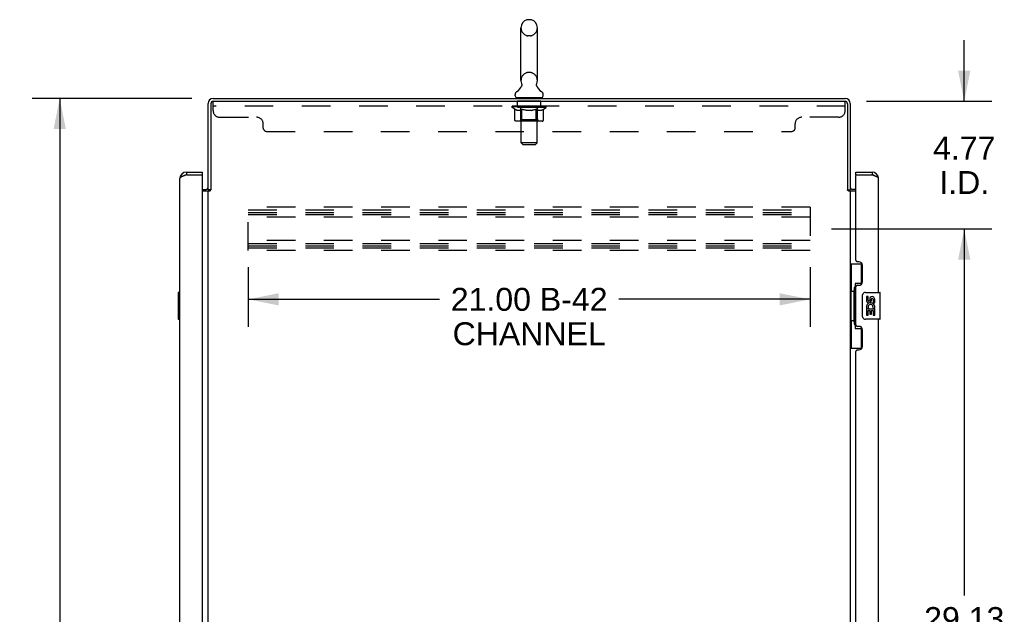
# Model space of a CAD drawing. Header units: inches. Extents: x 0 to 194, y 0 to 126.
# Tile 12 of 16: x 101 to 138, y 59 to 81. Entities that reach past the tile are written whole.
import ezdxf

# ---------------------------------------------------------------- set-up
doc = ezdxf.new("R2010")
doc.units = ezdxf.units.IN
doc.header["$LTSCALE"] = 10.686912
doc.header["$MEASUREMENT"] = 0
doc.linetypes.add('HIDDEN', pattern=[0.2, 0.1, -0.1])
doc.layers.get('0').update_dxf_attribs({"linetype": 'CONTINUOUS'})
for name, color, linetype in [('02___PRT_ALL_AXES', 7, 'CONTINUOUS'), ('DEFAULT_2', 8, 'HIDDEN'), ('DIMENSIONS', 7, 'CONTINUOUS')]:
    doc.layers.add(name, color=color, linetype=linetype)
doc.styles.get("Standard").update_dxf_attribs({"font": 'arial.ttf'})
doc.dimstyles.new('DIMSTYLE_1', dxfattribs={"dimtxt": 0.857239, "dimasz": 1.142985, "dimexe": 0.09, "dimexo": 0.07, "dimgap": 0.0375, "dimtad": 0, "dimtih": 1, "dimtoh": 1, "dimzin": 4, "dimdsep": 46, "dimtxsty": 'Standard', "dimblk": '_FILLED', "dimblk1": '_FILLED', "dimblk2": '_FILLED', "dimcen": 0.09, "dimazin": 1, "dimtfac": 1, "dimtofl": 0, "dimtmove": 0, "dimatfit": 3, "dimldrblk": '_FILLED', "dimfxl": 0, "dimtolj": 1, "dimtzin": 4, "dimarcsym": 0})

# ---------------------------------------------------------------- blocks, each defined once
blk = doc.blocks.new('_FILLED')
at = {"color": 0, "linetype": 'ByBlock'}
blk.add_solid([(0, 0), (-1, 0.2), (-1, -0.2)], dxfattribs=at)
blk = doc.blocks.new('*D1')
at = {"layer": 'DIMENSIONS', "color": 2, "linetype": 'Continuous'}
for p, q in [((109.36, 71.742), (109.36, 69.515)), ((130.36, 71.742), (130.36, 69.515)), ((109.36, 70.543), (116.504, 70.543)), ((130.36, 70.543), (123.216, 70.543))]:
    blk.add_line(p, q, dxfattribs=at)
at = {"layer": 'DIMENSIONS', "color": 2, "linetype": 'Continuous', "xscale": 1.1429852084, "yscale": 1.1429852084, "zscale": 1.1429852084, "rotation": 180}
blk.add_blockref('_FILLED', (109.36, 70.543), dxfattribs=at)
at = {"layer": 'DIMENSIONS', "color": 2, "linetype": 'Continuous', "xscale": 1.1429852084, "yscale": 1.1429852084, "zscale": 1.1429852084}
blk.add_blockref('_FILLED', (130.36, 70.543), dxfattribs=at)
at = {"layer": 'DIMENSIONS', "color": 2, "linetype": 'Continuous', "insert": (119.86, 70.972), "char_height": 0.8572, "width": 5.85408, "attachment_point": 2, "line_spacing_factor": 0.9}
blk.add_mtext('21.00 B-42\\PCHANNEL', dxfattribs=at)
blk = doc.blocks.new('*D6')
at = {"layer": 'DIMENSIONS', "color": 2, "linetype": 'Continuous'}
for p, q in [((107.249, 78.049), (101.29, 78.049)), ((102.318, 78.049), (102.318, 42.906)), ((102.318, 6.049), (102.318, 41.192)), ((107.249, 6.049), (101.29, 6.049))]:
    blk.add_line(p, q, dxfattribs=at)
at = {"layer": 'DIMENSIONS', "color": 2, "linetype": 'Continuous', "xscale": 1.1429852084, "yscale": 1.1429852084, "zscale": 1.1429852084}
for p, rotation in [((102.318, 78.049), 90), ((102.318, 6.049), 270)]:
    blk.add_blockref('_FILLED', p, dxfattribs=dict(at, rotation=rotation))
at = {"layer": 'DIMENSIONS', "color": 2, "linetype": 'Continuous', "insert": (102.318, 42.478), "char_height": 0.8572, "width": 2.99556, "attachment_point": 2, "line_spacing_factor": 0.9}
blk.add_mtext('72.00', dxfattribs=at)
blk = doc.blocks.new('*D9')
at = {"layer": 'DIMENSIONS', "color": 2, "linetype": 'Continuous'}
for p, q in [((136.119, 77.945), (136.119, 80.231)), ((132.466, 77.945), (137.147, 77.945)), ((131.16, 73.174), (137.147, 73.174)), ((136.119, 73.174), (136.119, 70.888))]:
    blk.add_line(p, q, dxfattribs=at)
at = {"layer": 'DIMENSIONS', "color": 2, "linetype": 'Continuous', "xscale": 1.1429852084, "yscale": 1.1429852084, "zscale": 1.1429852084}
for p, rotation in [((136.119, 77.945), 270), ((136.119, 73.174), 90)]:
    blk.add_blockref('_FILLED', p, dxfattribs=dict(at, rotation=rotation))
at = {"layer": 'DIMENSIONS', "color": 2, "linetype": 'Continuous', "insert": (136.119, 76.624), "char_height": 0.8572, "width": 2.32952, "attachment_point": 2, "line_spacing_factor": 0.9}
blk.add_mtext('4.77\\PI.D.', dxfattribs=at)
blk = doc.blocks.new('*D10')
at = {"layer": 'DIMENSIONS', "color": 2, "linetype": 'Continuous'}
for p, q in [((131.16, 73.174), (137.147, 73.174)), ((136.119, 73.174), (136.119, 59.469)), ((136.119, 44.049), (136.119, 56.469)), ((131.16, 44.049), (137.147, 44.049))]:
    blk.add_line(p, q, dxfattribs=at)
at = {"layer": 'DIMENSIONS', "color": 2, "linetype": 'Continuous', "xscale": 1.1429852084, "yscale": 1.1429852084, "zscale": 1.1429852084}
for p, rotation in [((136.119, 73.174), 90), ((136.119, 44.049), 270)]:
    blk.add_blockref('_FILLED', p, dxfattribs=dict(at, rotation=rotation))
at = {"layer": 'DIMENSIONS', "color": 2, "linetype": 'Continuous', "insert": (136.119, 59.04), "char_height": 0.8572, "width": 2.99556, "attachment_point": 2, "line_spacing_factor": 0.9}
blk.add_mtext('29.13\\Ptyp.', dxfattribs=at)

msp = doc.modelspace()

# ---------------------------------------------------------------- linework, layer by layer
at = {"color": 7, "linetype": 'Continuous'}
for p, q in [((119.904, 80.995), (119.816, 80.995)), ((119.554, 78.72), (119.554, 80.695)), ((120.166, 78.72), (120.166, 80.695)), ((119.569, 78.501), (119.567, 78.497)), ((119.337, 78.148), (119.337, 78.188)), ((119.36, 78.079), (119.36, 78.049)), ((120.36, 78.079), (119.36, 78.079)), ((120.36, 78.079), (120.36, 78.049)), ((120.383, 78.148), (120.383, 78.188)), ((107.049, 75.299), (107.049, 75.195)), ((107.656, 75.195), (107.636, 75.195)), ((107.656, 75.195), (107.656, 75.299)), ((132.064, 75.195), (132.064, 75.299)), ((132.084, 75.195), (132.064, 75.195)), ((132.672, 75.299), (132.672, 75.195)), ((107.964, 74.632), (107.86, 74.632)), ((131.756, 74.632), (131.86, 74.632)), ((131.86, 71.874), (132.301, 71.874)), ((131.899, 71.874), (131.899, 70.849)), ((132.264, 71.874), (132.264, 71.094)), ((132.037, 71.139), (132.037, 69.459)), ((132.264, 71.139), (132.037, 71.139)), ((106.742, 70.784), (106.742, 69.814)), ((106.802, 70.799), (106.757, 70.799)), ((106.789, 70.699), (106.789, 69.899)), ((131.878, 70.849), (131.878, 69.749)), ((131.878, 70.849), (132, 70.849)), ((132, 70.88), (132, 70.9)), ((132, 69.749), (132, 70.849)), ((132.323, 69.899), (132.323, 70.699)), ((132.423, 70.799), (132.963, 70.799)), ((132.978, 69.814), (132.978, 70.784)), ((106.757, 69.799), (106.802, 69.799)), ((131.878, 69.749), (132, 69.749)), ((131.899, 69.749), (131.899, 68.724)), ((132, 69.699), (132, 69.719)), ((132.963, 69.799), (132.423, 69.799)), ((132.037, 69.459), (132.264, 69.459)), ((132.264, 69.504), (132.264, 68.724)), ((131.86, 68.724), (132.301, 68.724))]:
    msp.add_line(p, q, dxfattribs=at)
at = {"color": 3, "linetype": 'Continuous'}
for p, q in [((108.049, 78.049), (131.671, 78.049)), ((107.86, 74.632), (107.86, 77.86)), ((107.964, 77.855), (107.964, 74.632)), ((108.054, 77.945), (131.666, 77.945)), ((131.756, 77.855), (131.756, 74.632)), ((131.86, 77.86), (131.86, 74.632)), ((107.049, 75.195), (107.019, 75.184)), ((107.049, 75.299), (107.656, 75.299)), ((107.049, 75.195), (107.636, 75.195)), ((107.656, 12.923), (107.656, 75.175)), ((132.064, 75.299), (132.672, 75.299)), ((132.064, 72.007), (132.064, 75.175)), ((132.084, 75.195), (132.672, 75.195)), ((106.802, 13.046), (106.802, 75.053)), ((132.918, 70.799), (132.918, 75.053)), ((107.656, 74.653), (107.775, 74.653)), ((107.656, 74.601), (107.932, 74.601)), ((107.86, 13.497), (107.86, 74.601)), ((131.771, 74.616), (131.765, 74.623)), ((131.788, 74.601), (132.064, 74.601)), ((131.86, 74.601), (131.86, 13.497)), ((132.064, 74.653), (131.945, 74.653)), ((132.184, 71.947), (132.124, 71.947)), ((132.314, 71.197), (132.314, 71.817)), ((132.124, 71.067), (132.184, 71.067)), ((132.064, 69.592), (132.064, 71.007)), ((132.918, 44.549), (132.918, 69.799)), ((132.184, 69.532), (132.124, 69.532)), ((132.314, 68.782), (132.314, 69.402)), ((132.064, 45.757), (132.064, 68.592)), ((132.124, 68.652), (132.184, 68.652))]:
    msp.add_line(p, q, dxfattribs=at)
at = {"color": 7, "linetype": 'Continuous'}
for points in [[(119.573, 78.613), (119.575, 78.609), (119.576, 78.604), (119.578, 78.599), (119.579, 78.594), (119.58, 78.589), (119.581, 78.584), (119.582, 78.579), (119.582, 78.574), (119.582, 78.569), (119.583, 78.564), (119.583, 78.559), (119.582, 78.554), (119.582, 78.549), (119.581, 78.544), (119.581, 78.539), (119.58, 78.534), (119.579, 78.529), (119.577, 78.524), (119.576, 78.52), (119.574, 78.515), (119.573, 78.51), (119.571, 78.505), (119.569, 78.501)], [(120.154, 78.497), (120.152, 78.501), (120.149, 78.505), (120.148, 78.51), (120.146, 78.515), (120.144, 78.519), (120.143, 78.524), (120.142, 78.529), (120.14, 78.534), (120.14, 78.539), (120.139, 78.544), (120.138, 78.549), (120.138, 78.554), (120.138, 78.559), (120.138, 78.564), (120.138, 78.569), (120.138, 78.574), (120.139, 78.579), (120.139, 78.584), (120.14, 78.589), (120.141, 78.594), (120.142, 78.599), (120.144, 78.604), (120.145, 78.609), (120.147, 78.613)], [(132.037, 71.115), (132.037, 71.112), (132.038, 71.108), (132.039, 71.104), (132.04, 71.1), (132.042, 71.095), (132.044, 71.09), (132.046, 71.085), (132.049, 71.079), (132.053, 71.072), (132.056, 71.065), (132.061, 71.058), (132.066, 71.05), (132.071, 71.042), (132.073, 71.038)], [(106.787, 70.735), (106.788, 70.73), (106.788, 70.724), (106.788, 70.718), (106.789, 70.712), (106.789, 70.706), (106.789, 70.699)], [(132.323, 70.699), (132.323, 70.706), (132.324, 70.712), (132.325, 70.718), (132.326, 70.724), (132.328, 70.73), (132.33, 70.735)], [(106.789, 69.899), (106.789, 69.893), (106.789, 69.887), (106.788, 69.881), (106.788, 69.875), (106.788, 69.869), (106.787, 69.863)], [(132.073, 69.56), (132.071, 69.557), (132.066, 69.548), (132.061, 69.54), (132.056, 69.533), (132.053, 69.526), (132.049, 69.52), (132.046, 69.514), (132.044, 69.508), (132.042, 69.503), (132.04, 69.498), (132.039, 69.494), (132.038, 69.49), (132.037, 69.486), (132.037, 69.483)], [(132.33, 69.863), (132.328, 69.869), (132.326, 69.875), (132.325, 69.881), (132.324, 69.887), (132.323, 69.893), (132.323, 69.899)]]:
    msp.add_lwpolyline(points, dxfattribs=at)
at = {"color": 3, "linetype": 'Continuous'}
for points in [[(106.961, 75.162), (106.947, 75.157), (106.934, 75.151), (106.921, 75.146), (106.909, 75.14), (106.897, 75.135), (106.885, 75.129), (106.874, 75.124), (106.864, 75.119), (106.855, 75.113), (106.846, 75.108), (106.838, 75.102), (106.83, 75.097), (106.824, 75.091), (106.818, 75.086), (106.813, 75.08), (106.809, 75.075), (106.806, 75.069), (106.804, 75.064), (106.803, 75.058), (106.802, 75.053)], [(107.019, 75.184), (107.004, 75.179), (106.99, 75.173), (106.975, 75.168), (106.961, 75.162)], [(132.773, 75.157), (132.759, 75.162), (132.745, 75.168), (132.731, 75.173), (132.716, 75.179), (132.701, 75.184), (132.672, 75.195)], [(132.918, 75.053), (132.918, 75.058), (132.916, 75.064), (132.914, 75.069), (132.911, 75.075), (132.907, 75.08), (132.902, 75.086), (132.896, 75.091), (132.89, 75.097), (132.883, 75.102), (132.875, 75.108), (132.866, 75.113), (132.856, 75.119), (132.846, 75.124), (132.835, 75.129), (132.824, 75.135), (132.812, 75.14), (132.799, 75.146), (132.786, 75.151), (132.773, 75.157)], [(107.932, 74.601), (107.934, 74.603), (107.936, 74.604), (107.938, 74.606), (107.94, 74.607), (107.941, 74.609), (107.943, 74.61), (107.944, 74.612), (107.946, 74.613), (107.947, 74.615), (107.949, 74.616)], [(107.949, 74.616), (107.955, 74.623), (107.957, 74.624), (107.958, 74.626), (107.96, 74.628), (107.961, 74.629), (107.963, 74.631), (107.964, 74.632)], [(131.765, 74.623), (131.764, 74.624), (131.762, 74.626), (131.76, 74.628), (131.759, 74.629), (131.757, 74.631), (131.756, 74.632)], [(131.788, 74.601), (131.786, 74.603), (131.784, 74.604), (131.783, 74.606), (131.781, 74.607), (131.779, 74.609), (131.777, 74.61), (131.776, 74.612), (131.774, 74.613), (131.773, 74.615), (131.771, 74.616)]]:
    msp.add_lwpolyline(points, dxfattribs=at)
at = {"color": 7, "linetype": 'Continuous'}
for centre, radius, start, end in [((119.86, 80.695), 0.306, 105.6303, 180), ((119.816, 80.851), 0.144, 90, 105.6303), ((119.904, 80.851), 0.144, 74.3697, 90), ((119.86, 80.695), 0.306, 0, 74.3697), ((119.102, 78.736), 0.523, 304.6624, 336.9318), ((119.86, 78.72), 0.306, 180, 200.4871), ((120.619, 78.736), 0.523, 203.0682, 235.3376), ((119.86, 78.72), 0.306, 339.5129, 360), ((119.481, 78.188), 0.144, 124.6626, 180), ((119.406, 78.148), 0.069, 180, 270), ((120.314, 78.148), 0.069, 270, 360), ((120.239, 78.188), 0.144, 0, 55.3374), ((108.049, 77.86), 0.085, 90, 180), ((131.671, 77.86), 0.085, 0, 90), ((107.049, 75.053), 0.142, 90, 131.3832), ((106.966, 74.909), 0.26, 87.3764, 90), ((132.672, 75.053), 0.142, 48.6168, 90), ((132.754, 74.909), 0.26, 90, 92.608), ((107.775, 74.738), 0.189, 313.5196, 325.9634), ((131.945, 74.738), 0.189, 214.0366, 226.4804), ((106.757, 70.784), 0.015, 90, 180), ((106.787, 70.784), 0.015, 0, 90), ((132.423, 70.699), 0.1, 90, 158.7946), ((132.963, 70.784), 0.015, 0, 90), ((106.757, 69.814), 0.015, 180, 270), ((106.787, 69.814), 0.015, 270, 360), ((132.423, 69.899), 0.1, 201.205, 270), ((132.963, 69.814), 0.015, 270, 360)]:
    msp.add_arc(centre, radius, start, end, dxfattribs=at)
at = {"color": 3, "linetype": 'Continuous'}
for centre, radius, start, end in [((108.049, 77.86), 0.189, 90, 180), ((131.671, 77.86), 0.189, 0, 90), ((108.054, 77.855), 0.09, 90, 180), ((131.666, 77.855), 0.09, 0, 90), ((107.049, 75.053), 0.246, 90, 180), ((107.636, 75.175), 0.02, 0, 90), ((132.084, 75.175), 0.02, 90, 180), ((132.672, 75.053), 0.246, 0, 90), ((107.775, 74.738), 0.085, 270, 360), ((131.945, 74.738), 0.085, 180, 270), ((132.124, 72.007), 0.06, 180, 270), ((132.184, 71.817), 0.13, 0, 90), ((132.124, 71.007), 0.06, 90, 180), ((132.184, 71.197), 0.13, 270, 360), ((132.124, 69.592), 0.06, 180, 270), ((132.184, 69.402), 0.13, 0, 90), ((132.124, 68.592), 0.06, 90, 180), ((132.184, 68.782), 0.13, 270, 360)]:
    msp.add_arc(centre, radius, start, end, dxfattribs=at)
at = {"color": 7, "linetype": 'Continuous'}
for centre, start_param, end_param in [((132.104, 70.89), 0.699287, 1.51401), ((132.104, 70.89), -4.655602, -3.84088), ((132.104, 69.709), 0.699287, 1.51401), ((132.104, 69.709), -4.655602, -3.84088)]:
    msp.add_ellipse(centre, major_axis=(0, 0.18), ratio=0.579493, start_param=start_param, end_param=end_param, dxfattribs=at)
at = {"layer": '02___PRT_ALL_AXES', "color": 8, "linetype": 'HIDDEN'}
for p, q in [((119.423, 77.758), (119.423, 77.945)), ((120.298, 77.945), (119.423, 77.945)), ((120.298, 77.758), (119.423, 77.758)), ((120.298, 77.758), (120.298, 77.945))]:
    msp.add_line(p, q, dxfattribs=at)
at = {"layer": '02___PRT_ALL_AXES', "color": 7, "linetype": 'Continuous'}
for p, q in [((132.461, 70.645), (132.461, 70.509)), ((132.524, 70.645), (132.461, 70.645)), ((132.524, 70.509), (132.524, 70.645)), ((132.589, 70.571), (132.589, 70.502)), ((132.649, 70.509), (132.649, 70.551)), ((132.712, 70.551), (132.712, 70.414)), ((132.712, 70.414), (132.775, 70.414)), ((132.775, 70.414), (132.775, 70.551)), ((132.461, 70.184), (132.461, 69.953)), ((132.479, 70.184), (132.461, 70.184)), ((132.461, 69.953), (132.524, 69.953)), ((132.513, 70.184), (132.541, 70.203)), ((132.513, 70.184), (132.775, 70.184)), ((132.524, 69.953), (132.524, 70.121)), ((132.524, 70.121), (132.589, 70.121)), ((132.589, 70.121), (132.589, 69.985)), ((132.589, 69.985), (132.649, 69.985)), ((132.649, 69.985), (132.649, 70.121)), ((132.649, 70.121), (132.712, 70.121)), ((132.705, 70.22), (132.762, 70.195)), ((132.712, 70.121), (132.712, 69.953)), ((132.712, 69.953), (132.775, 69.953)), ((132.775, 69.953), (132.775, 70.184))]:
    msp.add_line(p, q, dxfattribs=at)
for centre, radius, start, end in [((132.555, 70.509), 0.0943, 180, 360), ((132.615, 70.257), 0.154, 161.4199, 206.1963), ((132.618, 70.257), 0.157, 336.5966, 161.8791), ((132.555, 70.509), 0.0314, 180, 261.2295), ((132.618, 70.257), 0.0943, 336.5966, 215.1122), ((132.554, 70.514), 0.0362, 263.4285, 341.7628), ((132.681, 70.551), 0.0943, 68.6999, 167.4338), ((132.681, 70.551), 0.0314, 0, 180.0485), ((132.681, 70.551), 0.0943, 0, 68.6704), ((132.618, 70.257), 0.157, 205.737, 207.8532)]:
    msp.add_arc(centre, radius, start, end, dxfattribs=at)
at = {"layer": 'DEFAULT_2', "color": 8, "linetype": 'HIDDEN'}
for p, q in [((119.904, 80.395), (119.816, 80.395)), ((119.904, 79.02), (119.816, 79.02)), ((119.548, 78.079), (119.548, 78.049)), ((119.56, 76.398), (119.56, 78.045)), ((120.16, 76.398), (120.16, 78.045)), ((120.173, 78.079), (120.173, 78.049)), ((108.048, 77.6), (108.048, 77.945)), ((108.054, 77.945), (108.048, 77.945)), ((131.673, 77.758), (108.048, 77.758)), ((119.227, 77.718), (119.227, 77.758)), ((119.227, 77.757), (119.533, 77.757)), ((119.324, 77.65), (119.227, 77.718)), ((120.493, 77.718), (119.227, 77.718)), ((119.228, 77.757), (119.228, 77.762)), ((119.348, 77.761), (119.228, 77.762)), ((119.236, 77.758), (119.236, 77.764)), ((119.245, 77.754), (119.245, 77.758)), ((119.245, 77.754), (120.475, 77.754)), ((119.254, 77.754), (119.254, 77.758)), ((119.255, 77.754), (119.255, 77.758)), ((119.265, 77.758), (119.265, 77.764)), ((119.281, 77.754), (119.281, 77.758)), ((119.283, 77.754), (119.283, 77.758)), ((119.312, 77.758), (119.312, 77.764)), ((119.324, 77.243), (119.324, 77.65)), ((119.324, 77.65), (119.339, 77.64)), ((119.326, 77.754), (119.326, 77.758)), ((119.329, 77.754), (119.329, 77.758)), ((119.353, 77.631), (119.339, 77.64)), ((119.348, 77.757), (119.348, 77.761)), ((119.375, 77.758), (119.375, 77.764)), ((119.376, 77.754), (119.376, 77.757)), ((119.377, 77.754), (119.377, 77.757)), ((119.38, 77.754), (119.38, 77.757)), ((119.387, 77.754), (119.387, 77.758)), ((119.387, 77.754), (119.387, 77.757)), ((119.391, 77.754), (119.391, 77.758)), ((119.394, 77.754), (119.394, 77.758)), ((119.398, 77.754), (119.398, 77.757)), ((119.413, 77.754), (119.413, 77.757)), ((119.431, 77.754), (119.431, 77.76)), ((119.431, 77.754), (119.431, 77.757)), ((119.452, 77.754), (119.452, 77.757)), ((119.452, 77.754), (119.452, 77.757)), ((119.453, 77.758), (119.453, 77.764)), ((119.463, 77.754), (119.463, 77.758)), ((119.467, 77.754), (119.467, 77.758)), ((119.476, 77.754), (119.476, 77.757)), ((119.487, 77.754), (119.487, 77.761)), ((119.503, 77.754), (119.503, 77.757)), ((119.506, 77.754), (119.506, 77.757)), ((119.533, 77.754), (119.533, 77.757)), ((119.6, 77.757), (119.538, 77.757)), ((119.544, 77.758), (119.544, 77.764)), ((119.547, 77.246), (119.547, 77.714)), ((119.55, 77.754), (119.55, 77.758)), ((119.555, 77.754), (119.555, 77.758)), ((119.561, 77.754), (119.561, 77.763)), ((119.577, 77.639), (119.562, 77.63)), ((119.565, 77.754), (119.565, 77.757)), ((119.576, 77.754), (119.576, 77.757)), ((119.591, 77.649), (119.576, 77.639)), ((119.591, 77.243), (119.591, 77.649)), ((119.591, 77.649), (119.621, 77.639)), ((119.6, 77.754), (119.6, 77.757)), ((119.675, 77.757), (119.616, 77.757)), ((119.649, 77.631), (119.62, 77.64)), ((119.636, 77.754), (119.636, 77.757)), ((119.644, 77.758), (119.644, 77.764)), ((119.647, 77.754), (119.647, 77.758)), ((119.65, 77.754), (119.65, 77.764)), ((119.652, 77.754), (119.652, 77.758)), ((119.66, 77.754), (119.66, 77.758)), ((119.675, 77.754), (119.675, 77.757)), ((119.756, 77.757), (119.701, 77.757)), ((119.714, 77.754), (119.714, 77.757)), ((119.746, 77.757), (119.86, 77.764)), ((119.75, 77.758), (119.75, 77.764)), ((119.751, 77.764), (119.75, 77.764)), ((119.751, 77.758), (119.751, 77.764)), ((119.751, 77.754), (119.751, 77.758)), ((119.755, 77.754), (119.755, 77.758)), ((119.756, 77.754), (119.756, 77.758)), ((119.756, 77.754), (119.756, 77.757)), ((119.839, 77.757), (119.791, 77.757)), ((119.797, 77.754), (119.797, 77.757)), ((119.839, 77.754), (119.839, 77.757)), ((119.858, 77.758), (119.857, 77.758)), ((119.857, 77.754), (119.857, 77.758)), ((119.858, 77.754), (119.858, 77.758)), ((119.86, 77.758), (119.86, 77.764)), ((119.86, 77.764), (119.975, 77.757)), ((119.863, 77.754), (119.863, 77.758)), ((119.863, 77.754), (119.863, 77.758)), ((119.863, 77.758), (119.863, 77.758)), ((119.881, 77.754), (119.881, 77.757)), ((119.881, 77.757), (119.929, 77.757)), ((119.924, 77.754), (119.924, 77.757)), ((119.964, 77.754), (119.964, 77.758)), ((119.965, 77.754), (119.965, 77.757)), ((119.965, 77.757), (120.019, 77.757)), ((119.966, 77.754), (119.966, 77.758)), ((119.97, 77.758), (119.97, 77.764)), ((119.97, 77.758), (119.97, 77.764)), ((119.97, 77.764), (119.97, 77.764)), ((119.97, 77.754), (119.97, 77.758)), ((120.006, 77.754), (120.006, 77.757)), ((120.045, 77.754), (120.045, 77.757)), ((120.045, 77.757), (120.104, 77.757)), ((120.06, 77.754), (120.06, 77.758)), ((120.068, 77.754), (120.068, 77.758)), ((120.071, 77.754), (120.071, 77.764)), ((120.073, 77.754), (120.073, 77.758)), ((120.077, 77.758), (120.077, 77.764)), ((120.084, 77.754), (120.084, 77.757)), ((120.127, 77.648), (120.098, 77.639)), ((120.12, 77.754), (120.12, 77.757)), ((120.12, 77.757), (120.182, 77.757)), ((120.127, 77.243), (120.127, 77.648)), ((120.127, 77.648), (120.141, 77.639)), ((120.144, 77.754), (120.144, 77.757)), ((120.155, 77.754), (120.155, 77.757)), ((120.159, 77.754), (120.159, 77.763)), ((120.165, 77.754), (120.165, 77.758)), ((120.17, 77.754), (120.17, 77.758)), ((120.173, 77.246), (120.173, 77.714)), ((120.177, 77.758), (120.177, 77.764)), ((120.187, 77.754), (120.187, 77.757)), ((120.187, 77.757), (120.388, 77.757)), ((120.214, 77.754), (120.214, 77.757)), ((120.217, 77.754), (120.217, 77.757)), ((120.233, 77.754), (120.233, 77.761)), ((120.244, 77.754), (120.244, 77.757)), ((120.253, 77.754), (120.253, 77.758)), ((120.258, 77.754), (120.258, 77.758)), ((120.267, 77.758), (120.267, 77.764)), ((120.269, 77.754), (120.269, 77.757)), ((120.269, 77.754), (120.269, 77.757)), ((120.289, 77.754), (120.289, 77.76)), ((120.289, 77.754), (120.289, 77.757)), ((120.308, 77.754), (120.308, 77.757)), ((120.322, 77.754), (120.322, 77.757)), ((120.326, 77.754), (120.326, 77.758)), ((120.33, 77.754), (120.33, 77.758)), ((120.333, 77.754), (120.333, 77.758)), ((120.333, 77.754), (120.333, 77.757)), ((120.34, 77.754), (120.34, 77.757)), ((120.343, 77.754), (120.343, 77.757)), ((120.344, 77.754), (120.344, 77.757)), ((120.345, 77.758), (120.345, 77.764)), ((120.394, 77.648), (120.38, 77.639)), ((120.391, 77.754), (120.391, 77.758)), ((120.394, 77.754), (120.394, 77.758)), ((120.394, 77.648), (120.493, 77.718)), ((120.394, 77.243), (120.394, 77.648)), ((120.409, 77.758), (120.409, 77.764)), ((120.437, 77.754), (120.437, 77.758)), ((120.439, 77.754), (120.439, 77.758)), ((120.455, 77.758), (120.455, 77.764)), ((120.465, 77.754), (120.465, 77.758)), ((120.466, 77.754), (120.466, 77.758)), ((120.475, 77.754), (120.475, 77.758)), ((120.484, 77.758), (120.484, 77.764)), ((120.493, 77.718), (120.493, 77.764)), ((131.673, 77.945), (131.666, 77.945)), ((131.673, 77.6), (131.673, 77.945)), ((108.298, 77.35), (109.673, 77.35)), ((119.368, 77.623), (119.353, 77.631)), ((119.382, 77.616), (119.368, 77.623)), ((119.397, 77.61), (119.382, 77.616)), ((119.411, 77.606), (119.397, 77.611)), ((119.505, 77.606), (119.411, 77.606)), ((119.505, 77.606), (119.519, 77.611)), ((119.533, 77.616), (119.519, 77.61)), ((119.548, 77.623), (119.533, 77.616)), ((119.562, 77.631), (119.547, 77.623)), ((119.678, 77.623), (119.649, 77.631)), ((119.706, 77.616), (119.677, 77.623)), ((119.733, 77.611), (119.705, 77.616)), ((119.761, 77.606), (119.733, 77.611)), ((119.959, 77.606), (119.761, 77.606)), ((119.959, 77.606), (119.987, 77.611)), ((120.014, 77.616), (119.986, 77.61)), ((120.042, 77.623), (120.014, 77.616)), ((120.07, 77.63), (120.041, 77.623)), ((120.098, 77.639), (120.069, 77.63)), ((120.155, 77.63), (120.141, 77.639)), ((120.168, 77.623), (120.154, 77.63)), ((120.182, 77.616), (120.168, 77.623)), ((120.195, 77.611), (120.182, 77.616)), ((120.209, 77.606), (120.195, 77.611)), ((120.313, 77.606), (120.209, 77.606)), ((120.313, 77.606), (120.326, 77.611)), ((120.339, 77.616), (120.326, 77.611)), ((120.353, 77.623), (120.339, 77.616)), ((120.366, 77.63), (120.353, 77.623)), ((120.38, 77.639), (120.366, 77.63)), ((131.423, 77.35), (130.048, 77.35)), ((109.923, 76.945), (109.923, 77.1)), ((120.351, 77.206), (119.367, 77.206)), ((119.547, 77.246), (119.508, 77.206)), ((120.173, 77.246), (119.547, 77.246)), ((120.105, 77.206), (120.108, 77.206)), ((120.113, 77.208), (120.115, 77.21)), ((120.115, 77.21), (120.117, 77.213)), ((120.173, 77.246), (120.213, 77.206)), ((129.798, 76.945), (129.798, 77.1)), ((110.048, 76.82), (129.673, 76.82)), ((119.629, 76.329), (119.56, 76.398)), ((120.16, 76.398), (119.56, 76.398)), ((119.629, 76.329), (120.091, 76.329)), ((120.091, 76.329), (120.16, 76.398)), ((109.36, 72.362), (109.36, 73.987)), ((130.36, 73.987), (109.36, 73.987)), ((130.36, 73.987), (130.36, 72.362)), ((109.36, 73.883), (130.36, 73.883)), ((109.36, 73.793), (130.36, 73.793)), ((109.36, 73.716), (130.36, 73.716)), ((130.36, 73.612), (109.36, 73.612)), ((130.36, 72.737), (109.36, 72.737)), ((109.36, 72.633), (130.36, 72.633)), ((109.36, 72.543), (130.36, 72.543)), ((109.36, 72.466), (130.36, 72.466)), ((130.36, 72.362), (109.36, 72.362))]:
    msp.add_line(p, q, dxfattribs=at)
for points in [[(119.367, 77.206), (119.361, 77.206), (119.356, 77.207), (119.351, 77.208), (119.346, 77.21), (119.342, 77.213), (119.337, 77.216), (119.334, 77.219), (119.33, 77.223), (119.328, 77.228), (119.325, 77.233), (119.324, 77.238), (119.324, 77.243)], [(119.613, 77.206), (119.61, 77.206), (119.608, 77.207), (119.605, 77.208), (119.603, 77.21), (119.6, 77.213), (119.598, 77.216), (119.596, 77.219), (119.595, 77.223), (119.593, 77.228), (119.592, 77.233), (119.592, 77.238), (119.591, 77.243)], [(120.108, 77.206), (120.11, 77.207), (120.113, 77.208)], [(120.117, 77.213), (120.12, 77.216), (120.122, 77.219), (120.123, 77.223), (120.125, 77.228)], [(120.12, 77.216), (120.122, 77.219), (120.123, 77.223)], [(120.125, 77.228), (120.126, 77.233), (120.126, 77.238), (120.127, 77.243)], [(120.126, 77.233), (120.126, 77.238), (120.127, 77.243)], [(120.351, 77.206), (120.356, 77.206), (120.362, 77.207), (120.367, 77.208), (120.371, 77.21), (120.376, 77.213), (120.38, 77.216), (120.384, 77.219), (120.388, 77.223), (120.39, 77.228), (120.392, 77.233), (120.394, 77.238), (120.394, 77.243)]]:
    msp.add_lwpolyline(points, dxfattribs=at)
for centre, radius, start, end in [((119.86, 80.695), 0.306, 180, 254.3697), ((119.86, 80.695), 0.306, 285.6303, 360), ((119.816, 80.538), 0.144, 254.3697, 270), ((119.904, 80.538), 0.144, 270, 285.6303), ((119.86, 78.72), 0.306, 105.6303, 180), ((119.816, 78.876), 0.144, 90, 105.6303), ((119.904, 78.876), 0.144, 74.3697, 90), ((119.86, 78.72), 0.306, 0, 74.3697), ((119.526, 78.045), 0.0345, 0, 90), ((120.195, 78.045), 0.0345, 90, 180), ((119.508, 77.714), 0.0398, 0, 90), ((120.213, 77.714), 0.0398, 90, 180), ((108.298, 77.6), 0.25, 180, 270), ((109.673, 77.1), 0.25, 0, 90), ((130.048, 77.1), 0.25, 90, 180), ((131.423, 77.6), 0.25, 270, 360), ((110.048, 76.945), 0.125, 180, 270), ((129.673, 76.945), 0.125, 270, 360)]:
    msp.add_arc(centre, radius, start, end, dxfattribs=at)
for centre, major_axis, ratio, start_param, end_param in [((119.86, 77.764), (0.633, 0.007), 0.05963, 9.249616, 9.431313), ((119.86, 77.764), (0.633, 0), 0.060556, -3.083241, -2.96706), ((119.183, 77.752), (0.198, 0.002), 0.05963, 0.25549, 1.295341), ((119.86, 77.764), (0.633, 0.013), 0.05688, 2.791345, 2.965878), ((119.251, 77.752), (0.198, -0.002), 0.05963, 0.605815, 1.645666), ((119.86, 77.764), (0.633, -0.007), 0.05963, -2.96643, -2.791898), ((119.183, 77.746), (0.198, 0.004), 0.05688, 1.20151, 1.294789), ((119.251, 77.746), (0.198, 0), 0.060556, 1.551758, 1.645036), ((119.207, 77.746), (0.198, 0.002), 0.05963, 1.170259, 1.376596), ((119.252, 77.748), (0.164, 0.002), 0.05963, 1.065228, 1.614276), ((119.233, 77.748), (0.164, 0.003), 0.05688, 0.890143, 1.43919), ((119.291, 77.748), (0.164, 0), 0.060556, 1.240391, 1.789438), ((119.179, 77.752), (0.198, 0.004), 0.05688, 0.080405, 1.120256), ((119.86, 77.764), (0.633, 0.019), 0.052395, 2.616403, 2.790936), ((119.314, 77.752), (0.198, -0.004), 0.05688, 0.7809, 1.820751), ((119.86, 77.764), (0.633, -0.013), 0.05688, -2.791345, -2.616812), ((119.179, 77.746), (0.198, 0.006), 0.052395, 1.026568, 1.119847), ((119.314, 77.746), (0.198, -0.002), 0.05963, 1.72692, 1.820198), ((119.232, 77.748), (0.164, 0.005), 0.052395, 0.715201, 1.264248), ((119.346, 77.748), (0.164, -0.002), 0.05963, 1.415553, 1.9646), ((119.86, 77.764), (0.633, 0.025), 0.046319, 2.441654, 2.616187), ((119.393, 77.752), (0.198, -0.006), 0.052395, 0.955842, 1.995693), ((119.196, 77.752), (0.198, 0.006), 0.052395, -0.094537, 0.945314), ((119.86, 77.764), (0.633, -0.019), 0.052395, -2.616403, -2.44187), ((119.196, 77.746), (0.198, 0.008), 0.046319, 0.851819, 0.945098), ((119.393, 77.746), (0.198, -0.004), 0.05688, 1.902006, 1.995284), ((119.25, 77.748), (0.164, 0.006), 0.046319, 0.540452, 1.089499), ((119.417, 77.748), (0.164, -0.003), 0.05688, 1.590638, 2.139686), ((119.207, 77.752), (0.198, 0), 0.060556, 0.430652, 0.777569), ((119.86, 77.764), (0.633, 0.029), 0.038841, 2.267123, 2.441656), ((119.487, 77.752), (0.198, -0.008), 0.046319, 1.130591, 2.170442), ((119.233, 77.752), (0.198, 0.008), 0.046319, -0.269286, 0.770565), ((119.86, 77.764), (0.633, -0.025), 0.046319, -2.441654, -2.267121), ((119.233, 77.746), (0.198, 0.009), 0.038841, 0.677289, 0.770567), ((119.487, 77.746), (0.198, -0.006), 0.052395, 2.076947, 2.170226), ((119.287, 77.748), (0.164, 0.008), 0.038841, 0.365921, 0.914969), ((119.502, 77.748), (0.164, -0.005), 0.052395, 1.76558, 2.314627), ((119.86, 77.764), (0.633, 0.033), 0.030195, 2.09281, 2.267343), ((119.591, 77.752), (0.198, -0.009), 0.038841, 1.305122, 2.344973), ((119.289, 77.752), (0.198, 0.009), 0.038841, -0.443817, 0.596034), ((119.86, 77.764), (0.633, -0.029), 0.038841, -2.267123, -2.092591), ((119.289, 77.746), (0.198, 0.01), 0.030195, 0.502975, 0.596254), ((119.591, 77.746), (0.198, -0.008), 0.046319, 2.251696, 2.344975), ((119.342, 77.748), (0.164, 0.009), 0.030195, 0.191608, 0.740655), ((119.597, 77.748), (0.164, -0.006), 0.046319, 1.940329, 2.489376), ((119.363, 77.752), (0.198, 0.01), 0.030195, -0.61813, 0.421721), ((119.86, 77.764), (0.633, 0.036), 0.020645, 1.918687, 2.09322), ((119.704, 77.752), (0.198, -0.01), 0.030195, 1.479435, 2.519286), ((119.86, 77.764), (0.633, -0.033), 0.030195, -2.09281, -1.918277), ((119.363, 77.746), (0.198, 0.011), 0.020645, 0.328852, 0.422131), ((119.704, 77.746), (0.198, -0.009), 0.038841, 2.426227, 2.519505), ((119.412, 77.748), (0.164, 0.009), 0.020645, 0.017485, 0.566532), ((119.701, 77.748), (0.164, -0.008), 0.038841, 2.11486, 2.663907), ((119.452, 77.752), (0.198, 0.011), 0.020645, -0.792253, 0.247598), ((119.86, 77.764), (0.633, 0.038), 0.010478, 1.744704, 1.919237), ((119.822, 77.752), (0.198, -0.011), 0.020645, 1.653558, 2.693409), ((119.86, 77.764), (0.633, -0.036), 0.020645, -1.918687, -1.744154), ((119.452, 77.746), (0.198, 0.012), 0.010478, 0.154869, 0.248148), ((119.822, 77.746), (0.198, -0.01), 0.030195, 2.60054, 2.693819), ((119.496, 77.748), (0.164, 0.01), 0.010478, 6.126688, 6.675735), ((119.809, 77.748), (0.164, -0.009), 0.030195, 2.289173, 2.83822), ((119.553, 77.752), (0.198, 0.012), 0.010478, -0.966236, -0.000846), ((119.941, 77.752), (0.198, -0.012), 0.010478, 1.827541, 2.867392), ((119.86, 77.764), (0.633, -0.038), 0.010478, -1.744704, -1.570171), ((119.941, 77.746), (0.198, -0.011), 0.020645, 2.774664, 2.867942), ((119.919, 77.748), (0.164, -0.009), 0.020645, 2.463296, 3.012344), ((119.779, 77.752), (0.198, 0.012), 0.010478, 0.274201, 1.314052), ((119.693, 77.748), (0.164, 0.01), 0.010478, -0.000483, 0.504314), ((119.663, 77.746), (0.198, 0.012), 0.010478, 0.099668, 0.192946), ((119.86, 77.764), (0.633, 0.038), 0.010478, -1.571421, -1.396888), ((120.057, 77.746), (0.198, -0.012), 0.010478, 2.948646, 3.041925), ((120.027, 77.748), (0.164, -0.01), 0.010478, 2.637279, 3.142076), ((119.898, 77.752), (0.198, 0.011), 0.020645, 0.448184, 1.488034), ((119.801, 77.748), (0.164, 0.009), 0.020645, 0.129249, 0.678296), ((119.779, 77.746), (0.198, 0.011), 0.020645, 0.273651, 0.366929), ((119.86, 77.764), (0.633, 0.036), 0.020645, -1.397439, -1.222906), ((120.168, 77.752), (0.198, -0.012), 0.010478, -3.140747, -2.175357), ((119.86, 77.764), (0.633, -0.038), 0.010478, 1.222355, 1.396888), ((120.016, 77.752), (0.198, 0.01), 0.030195, 0.622307, 1.662158), ((119.911, 77.748), (0.164, 0.009), 0.030195, 0.303372, 0.852419), ((120.225, 77.748), (0.164, -0.01), 0.010478, 2.749043, 3.29809), ((120.269, 77.752), (0.198, -0.011), 0.020645, 2.893995, 3.933846), ((119.898, 77.746), (0.198, 0.01), 0.030195, 0.447774, 0.541052), ((120.269, 77.746), (0.198, -0.012), 0.010478, 2.893445, 2.986723), ((119.86, 77.764), (0.633, 0.033), 0.030195, -1.223315, -1.048783), ((119.86, 77.764), (0.633, -0.036), 0.020645, 1.048373, 1.222906), ((120.129, 77.752), (0.198, 0.009), 0.038841, 0.79662, 1.836471), ((120.02, 77.748), (0.164, 0.008), 0.038841, 0.477686, 1.026733), ((120.308, 77.748), (0.164, -0.009), 0.020645, 2.57506, 3.124108), ((120.357, 77.752), (0.198, -0.01), 0.030195, 2.719872, 3.759723), ((120.234, 77.752), (0.198, 0.008), 0.046319, 0.971151, 2.011002), ((120.016, 77.746), (0.198, 0.009), 0.038841, 0.622087, 0.715366), ((120.357, 77.746), (0.198, -0.011), 0.020645, 2.719462, 2.812741), ((119.86, 77.764), (0.633, 0.029), 0.038841, -1.049002, -0.874469), ((119.86, 77.764), (0.633, -0.033), 0.030195, 0.87425, 1.048783), ((120.123, 77.748), (0.164, 0.006), 0.046319, 0.652216, 1.201263), ((120.327, 77.752), (0.198, 0.006), 0.052395, 1.1459, 2.185751), ((120.379, 77.748), (0.164, -0.009), 0.030195, 2.400937, 2.949985), ((120.431, 77.752), (0.198, -0.009), 0.038841, 2.545558, 3.585409), ((120.218, 77.748), (0.164, 0.005), 0.052395, 0.826965, 1.376012), ((120.129, 77.746), (0.198, 0.008), 0.046319, 0.796618, 0.889896), ((120.431, 77.746), (0.198, -0.01), 0.030195, 2.545339, 2.638617), ((120.406, 77.752), (0.198, 0.004), 0.05688, 1.320842, 2.360692), ((119.86, 77.764), (0.633, 0.025), 0.046319, -0.874471, -0.699939), ((119.86, 77.764), (0.633, -0.029), 0.038841, 0.699936, 0.874469), ((120.487, 77.752), (0.198, -0.008), 0.046319, 2.371028, 3.410879), ((120.433, 77.748), (0.164, -0.008), 0.038841, 2.226624, 2.775671), ((120.469, 77.752), (0.198, 0.002), 0.05963, 1.495927, 2.535778), ((120.303, 77.748), (0.164, 0.003), 0.05688, 1.001907, 1.550954), ((120.524, 77.752), (0.198, -0.006), 0.052395, 2.196279, 3.23613), ((120.47, 77.748), (0.164, -0.006), 0.046319, 2.052093, 2.601141), ((120.234, 77.746), (0.198, 0.006), 0.052395, 0.971367, 1.064645), ((120.513, 77.752), (0.198, 0), 0.060556, 1.671089, 2.71094), ((120.487, 77.746), (0.198, -0.009), 0.038841, 2.371026, 2.464304), ((120.541, 77.752), (0.198, -0.004), 0.05688, 2.021337, 3.061188), ((119.86, 77.764), (0.633, 0.019), 0.052395, -0.699723, -0.52519), ((119.86, 77.764), (0.633, -0.025), 0.046319, 0.525406, 0.699939), ((120.538, 77.752), (0.198, -0.002), 0.05963, 1.846251, 2.886102), ((120.374, 77.748), (0.164, 0.002), 0.05963, 1.176993, 1.72604), ((120.488, 77.748), (0.164, -0.005), 0.052395, 1.877344, 2.426392), ((120.43, 77.748), (0.164, 0), 0.060556, 1.352155, 1.901202), ((120.488, 77.748), (0.164, -0.003), 0.05688, 1.702402, 2.25145), ((120.468, 77.748), (0.164, -0.002), 0.05963, 1.527317, 2.076364), ((120.327, 77.746), (0.198, 0.004), 0.05688, 1.146309, 1.239587), ((120.524, 77.746), (0.198, -0.008), 0.046319, 2.196495, 2.289773), ((119.86, 77.764), (0.633, 0.013), 0.05688, -0.524781, -0.350248), ((119.86, 77.764), (0.633, -0.019), 0.052395, 0.350657, 0.52519), ((120.406, 77.746), (0.198, 0.002), 0.05963, 1.321394, 1.414673), ((120.541, 77.746), (0.198, -0.006), 0.052395, 2.021746, 2.115024), ((119.86, 77.764), (0.633, 0.007), 0.05963, -0.349695, -0.175162), ((119.86, 77.764), (0.633, -0.013), 0.05688, 0.175715, 0.350248), ((120.469, 77.746), (0.198, 0), 0.060556, 1.496556, 1.589835), ((120.538, 77.746), (0.198, -0.004), 0.05688, 1.846804, 1.940083), ((120.513, 77.746), (0.198, -0.002), 0.05963, 1.671719, 1.764997), ((119.86, 77.764), (0.633, 0), 0.060556, -0.174533, 0), ((119.86, 77.764), (0.633, -0.007), 0.05963, 0.000629, 0.175162)]:
    msp.add_ellipse(centre, major_axis=major_axis, ratio=ratio, start_param=start_param, end_param=end_param, dxfattribs=at)

# ---------------------------------------------------------------- dimensions: what is measured, and where the dimension line sits
at = {"layer": 'DIMENSIONS', "color": 2, "linetype": 'Continuous'}
for base, p1, p2, text, picture, middle in [((136.119, 73.174), (132.396, 77.945), (131.09, 73.174), '<>\\PI.D.', '*D9', (136.119, 75.553)), ((136.118540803, 44.04924456), (131.090228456, 73.17424456), (131.090228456, 44.04924456), '<>\\Ptyp.', '*D10', (136.118540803, 57.96881538))]:
    dim = msp.add_linear_dim(base=base, p1=p1, p2=p2, angle=270, text=text, dimstyle='DIMSTYLE_1', dxfattribs=at)
    dim.commit()
    dim.dimension.update_dxf_attribs({"geometry": picture, "text_midpoint": middle, "dimtype": 160})
dim = msp.add_linear_dim(base=(102.318, 6.049), p1=(107.319, 78.049), p2=(107.319, 6.049), angle=270, dimstyle='DIMSTYLE_1', dxfattribs=at)
dim.commit()
dim.dimension.update_dxf_attribs({"geometry": '*D6', "text_midpoint": (102.318, 42.044), "dimtype": 160})
dim = msp.add_linear_dim(base=(130.36, 70.543), p1=(109.36, 71.812), p2=(130.36, 71.812), text='<> B-42\\PCHANNEL', dimstyle='DIMSTYLE_1', dxfattribs=at)
dim.commit()
dim.dimension.update_dxf_attribs({"geometry": '*D1', "text_midpoint": (119.86, 69.901), "dimtype": 160})

doc.saveas('drawing.dxf')
